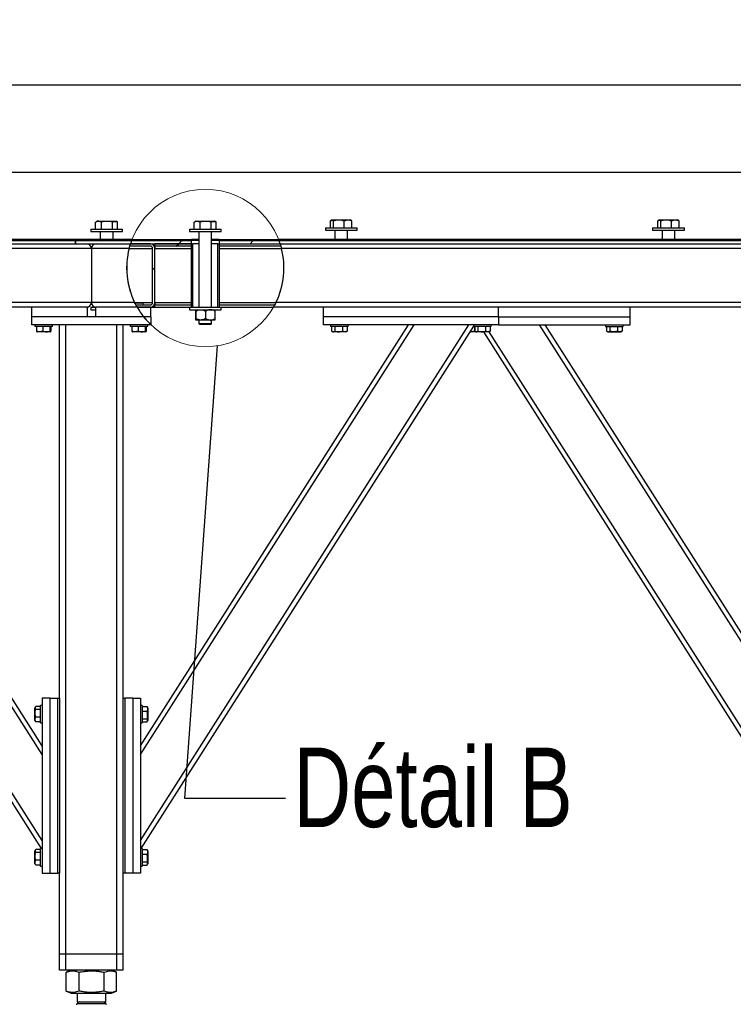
# Model space of a CAD drawing. Header units: millimetres. Extents: x 5 to 589, y 5 to 415.
# Tile 12 of 115: x 250 to 295, y 172 to 234. Entities that reach past the tile are written whole.
import ezdxf

# ---------------------------------------------------------------- set-up
doc = ezdxf.new("R2010")
doc.units = ezdxf.units.MM
doc.layers.add('COTES', color=1, linetype='Continuous')
doc.layers.add('TRAIT-FINS', color=9, linetype='Continuous')
doc.layers.add('TRAIT-FORT', color=4, linetype='Continuous', lineweight=25)
doc.styles.add('SLDTEXTSTYLE0', font='TXT', dxfattribs={"width": 0.75})
doc.dimstyles.new('SLDDIMSTYLE0', dxfattribs={"dimtxt": 3, "dimasz": 2, "dimexe": 0, "dimexo": 0.0625, "dimgap": 0.75, "dimtad": 1, "dimlfac": 20, "dimrnd": 1e-09, "dimzin": 12, "dimdsep": 46, "dimtxsty": 'SLDTEXTSTYLE0', "dimsah": 1, "dimcen": 0.09, "dimadec": 0, "dimazin": 3, "dimtfac": 1, "dimtofl": 0, "dimtmove": 0, "dimatfit": 3, "dimfxl": 1, "dimfrac": 2, "dimtolj": 1, "dimtzin": 12, "dimarcsym": 0})
doc.dimstyles.new('SLDDIMSTYLE2', dxfattribs={"dimtxt": 0.18, "dimasz": 2, "dimexe": 0, "dimexo": 0.0625, "dimgap": 0, "dimtad": 0, "dimtih": 1, "dimtoh": 1, "dimdec": 0, "dimrnd": 1e-09, "dimzin": 0, "dimdsep": 46, "dimtxsty": 'Standard', "dimblk1": 'NONE', "dimblk2": 'NONE', "dimsah": 1, "dimcen": 0.09, "dimadec": 0, "dimazin": 0, "dimtfac": 2, "dimtdec": 0, "dimtofl": 0, "dimtmove": 0, "dimatfit": 3, "dimldrblk": 'NONE', "dimfxl": 1, "dimfrac": 2, "dimtolj": 1, "dimtzin": 0, "dimarcsym": 0})
pattern_1 = [(45, (0, 0), (-13.4704, 13.4704), []), (45, (4.49, 2e-323), (-13.4704, 13.4704), []), (45, (8.98, 4e-323), (-13.4704, 13.4704), []), (45, (13.47, 6e-323), (-13.4704, 13.4704), [])]

# ---------------------------------------------------------------- blocks, each defined once
blk = doc.blocks.new('_D_3')
at = {"layer": 'COTES', "color": 1, "transparency": 16777216}
for p, q in [((32.77, 220.302), (32.77, 225.109)), ((367.02, 220.302), (367.02, 225.109)), ((32.77, 224.109), (367.02, 224.109))]:
    blk.add_line(p, q, dxfattribs=at)
for points in [[(32.77, 224.109), (34.77, 223.609), (34.77, 224.609)], [(367.02, 224.109), (365.02, 224.609), (365.02, 223.609)]]:
    blk.add_solid(points, dxfattribs=at)
at = {"layer": 'COTES', "color": 1, "transparency": 16777216, "char_height": 3, "attachment_point": 1, "style": 'SLDTEXTSTYLE0'}
for s, insert in [('6685', (188.643, 227.976)), ('Cadre', (198.635, 227.976))]:
    blk.add_mtext(s, dxfattribs=dict(at, insert=insert))
blk = doc.blocks.new('_D_5')
at = {"layer": 'COTES', "color": 1, "transparency": 16777216}
for p, q in [((31.77, 220.802), (31.77, 230.57)), ((368.52, 220.602), (368.52, 230.57)), ((368.52, 229.57), (31.77, 229.57))]:
    blk.add_line(p, q, dxfattribs=at)
for points in [[(31.77, 229.57), (33.77, 229.07), (33.77, 230.07)], [(368.52, 229.57), (366.52, 230.07), (366.52, 229.07)]]:
    blk.add_solid(points, dxfattribs=at)
at = {"layer": 'COTES', "color": 1, "transparency": 16777216, "char_height": 3, "attachment_point": 1, "style": 'SLDTEXTSTYLE0'}
for s, insert in [('Toles', (200.51, 233.437)), ('6735', (190.518, 233.437))]:
    blk.add_mtext(s, dxfattribs=dict(at, insert=insert))
blk = doc.blocks.new('_NONE')

msp = doc.modelspace()

# ---------------------------------------------------------------- hatches: boundary and pattern name
at = {"layer": 'TRAIT-FINS'}
h = msp.add_hatch(dxfattribs=at)
h.set_pattern_fill('DIN 201 ACIER ET FONTE', color=9, style=0, pattern_type=2)
h.set_pattern_definition(pattern_1)
edge = h.paths.add_edge_path(flags=0)
edge.add_line((257.40242, 215.60158), (258.22027, 215.60158))
edge.add_arc((258.22027, 215.90158), 0.3, 270, 360)
edge.add_line((258.52027, 215.90158), (258.52027, 219.30158))
edge.add_arc((258.22027, 219.30158), 0.3, 0, 90)
edge.add_line((258.22027, 219.60158), (256.98185, 219.60158))
edge.add_arc((261.68641, 218.07412), 4.94631, 162.0125836, 163.8303434)
edge.add_line((256.93576, 219.45158), (258.22027, 219.45158))
edge.add_arc((258.22027, 219.30158), 0.15, 0, 90, ccw=False)
edge.add_line((258.37027, 219.30158), (258.37027, 215.90158))
edge.add_arc((258.22027, 215.90158), 0.15, 270, 360, ccw=False)
edge.add_line((258.22027, 215.75158), (257.31927, 215.75158))
edge.add_arc((261.68641, 218.07412), 4.94631, 208.0050379, 209.9917176)
h = msp.add_hatch(dxfattribs=at)
h.set_pattern_fill('ANSI32', color=9, angle=3e-322, style=0)
edge = h.paths.add_edge_path(flags=0)
edge.add_line((256.98185, 219.60158), (260.81141, 219.60158))
edge.add_line((260.81141, 219.60158), (260.81141, 219.80158))
edge.add_line((260.81141, 219.80158), (257.05155, 219.80158))
edge.add_arc((261.68641, 218.07412), 4.94631, 159.5590248, 162.0125836)
h = msp.add_hatch(dxfattribs=at)
h.set_pattern_fill('ANSI32', color=9, angle=3e-322, style=0)
edge = h.paths.add_edge_path(flags=0)
edge.add_arc((261.68641, 218.07412), 4.94631, 158.6290262, 159.5590248)
edge.add_line((257.05155, 219.80158), (260.81141, 219.80158))
edge.add_line((260.81141, 219.80158), (260.81141, 219.87658))
edge.add_line((260.81141, 219.87658), (259.94448, 219.87658))
edge.add_line((259.94448, 219.87658), (257.0802, 219.87658))
h = msp.add_hatch(dxfattribs=at)
h.set_pattern_fill('DIN 201 ACIER ET FONTE', color=9, style=0, pattern_type=2)
h.set_pattern_definition(pattern_1)
h.paths.add_polyline_path([(260.81141, 219.45158), (260.81141, 219.60158), (258.52027, 219.60158), (258.52027, 219.45158)], flags=0)
h = msp.add_hatch(dxfattribs=at)
h.set_pattern_fill('DIN 201 ACIER ET FONTE', color=9, style=0, pattern_type=2)
h.set_pattern_definition(pattern_1)
h.paths.add_polyline_path([(260.81141, 215.60158), (260.91141, 215.60158), (260.91141, 219.60158), (260.81141, 219.60158)], flags=0)
h = msp.add_hatch(dxfattribs=at)
h.set_pattern_fill('DIN 201 ACIER ET FONTE', color=9, style=0, pattern_type=2)
h.set_pattern_definition(pattern_1)
h.paths.add_polyline_path([(262.56141, 219.60158), (262.46141, 219.60158), (262.46141, 215.60158), (262.56141, 215.60158)], flags=0)
h = msp.add_hatch(dxfattribs=at)
h.set_pattern_fill('ANSI32', color=9, angle=3e-322, style=0)
edge = h.paths.add_edge_path(flags=0)
edge.add_line((262.56141, 219.80158), (266.32126, 219.80158))
edge.add_arc((261.68641, 218.07412), 4.94631, 20.4409752, 21.3709738)
edge.add_line((266.29262, 219.87658), (262.56141, 219.87658))
edge.add_line((262.56141, 219.87658), (262.56141, 219.80158))
h = msp.add_hatch(dxfattribs=at)
h.set_pattern_fill('ANSI32', color=9, angle=3e-322, style=0)
edge = h.paths.add_edge_path(flags=0)
edge.add_line((262.56141, 219.60158), (266.39097, 219.60158))
edge.add_arc((261.68641, 218.07412), 4.94631, 17.9874164, 20.4409752)
edge.add_line((266.32126, 219.80158), (262.56141, 219.80158))
edge.add_line((262.56141, 219.80158), (262.56141, 219.60158))
h = msp.add_hatch(dxfattribs=at)
h.set_pattern_fill('DIN 201 ACIER ET FONTE', color=9, style=0, pattern_type=2)
h.set_pattern_definition(pattern_1)
edge = h.paths.add_edge_path(flags=0)
edge.add_arc((261.68641, 218.07412), 4.94631, 16.1696566, 17.9874164)
edge.add_line((266.39097, 219.60158), (262.56141, 219.60158))
edge.add_line((262.56141, 219.60158), (262.56141, 219.45158))
edge.add_line((262.56141, 219.45158), (266.43705, 219.45158))
h = msp.add_hatch(dxfattribs=at)
h.set_pattern_fill('DIN 201 ACIER ET FONTE', color=9, style=0, pattern_type=2)
h.set_pattern_definition(pattern_1)
edge = h.paths.add_edge_path(flags=0)
edge.add_line((258.27027, 215.60158), (257.40242, 215.60158))
edge.add_arc((261.68641, 218.07412), 4.94631, 209.9917176, 218.4021542)
edge.add_line((257.81013, 215.00158), (258.27027, 215.00158))
edge.add_line((258.27027, 215.00158), (258.27027, 215.60158))
h = msp.add_hatch(dxfattribs=at)
h.set_pattern_fill('DIN 201 ACIER ET FONTE', color=9, style=0, pattern_type=2)
h.set_pattern_definition(pattern_1)
h.paths.add_polyline_path([(258.52027, 215.75158), (258.52027, 215.60158), (260.81141, 215.60158), (260.81141, 215.75158)], flags=0)
h = msp.add_hatch(dxfattribs=at)
h.set_pattern_fill('DIN 201 ACIER ET FONTE', color=9, style=0, pattern_type=2)
h.set_pattern_definition(pattern_1)
edge = h.paths.add_edge_path(flags=0)
edge.add_line((262.56141, 215.75158), (262.56141, 215.60158))
edge.add_line((262.56141, 215.60158), (265.9704, 215.60158))
edge.add_arc((261.68641, 218.07412), 4.94631, 330.0082824, 331.9949621)
edge.add_line((266.05354, 215.75158), (262.56141, 215.75158))
h = msp.add_hatch(dxfattribs=at)
h.set_pattern_fill('ANSI31', color=9, angle=3e-322, style=0)
edge = h.paths.add_edge_path(flags=0)
edge.add_line((258.26544, 214.50158), (258.27027, 214.50158))
edge.add_line((258.27027, 214.50158), (258.27027, 215.00158))
edge.add_line((258.27027, 215.00158), (257.81013, 215.00158))
edge.add_arc((261.68641, 218.07412), 4.94631, 218.4021542, 226.241603)

# ---------------------------------------------------------------- linework, layer by layer
at = {"color": 7, "linetype": 'Continuous', "lineweight": 18}
msp.add_circle((261.68641, 218.07412), 4.94631, dxfattribs=at)
at = {"layer": 'TRAIT-FORT', "color": 4, "linetype": 'Continuous', "lineweight": 25}
for p, q in [((254.48095, 220.52658), (254.48095, 220.37659)), ((254.48095, 220.52658), (254.68484, 220.52658)), ((254.68484, 220.52658), (256.4809, 220.52658)), ((254.79986, 220.96131), (254.78841, 220.95566)), ((254.78841, 220.52658), (254.78841, 220.95566)), ((254.91096, 221.02657), (254.79938, 220.96217)), ((254.99631, 221.02657), (254.91096, 221.02657)), ((254.99631, 221.02657), (256.05089, 221.02657)), ((255.15319, 220.52658), (255.15319, 220.95566)), ((255.84566, 220.52658), (255.84566, 220.95566)), ((256.16247, 220.96217), (256.05089, 221.02657)), ((256.17343, 220.52658), (256.17343, 220.95566)), ((256.4809, 220.37659), (256.4809, 220.52658)), ((260.68641, 220.52658), (260.68641, 220.37659)), ((260.68641, 220.52658), (260.89031, 220.52658)), ((260.89031, 220.52658), (262.68636, 220.52658)), ((261.00541, 220.96131), (260.99388, 220.95566)), ((260.99388, 220.52658), (260.99388, 220.95566)), ((261.11642, 221.02657), (261.00484, 220.96217)), ((261.11642, 221.02657), (261.20178, 221.02657)), ((261.20178, 221.02657), (262.25644, 221.02657)), ((261.35866, 220.52658), (261.35866, 220.95566)), ((262.05112, 220.52658), (262.05112, 220.95566)), ((262.36793, 220.96217), (262.25644, 221.02657)), ((262.3789, 220.52658), (262.3789, 220.95566)), ((262.68636, 220.37659), (262.68636, 220.52658)), ((269.23782, 220.60158), (269.23782, 220.45157)), ((269.23782, 220.60158), (270.08392, 220.60158)), ((269.56655, 220.60158), (269.56655, 221.03067)), ((269.66783, 221.10157), (269.61452, 221.07082)), ((269.66783, 221.10157), (270.0967, 221.10157)), ((269.75366, 220.60158), (269.75366, 221.03067)), ((270.08392, 220.60158), (271.23777, 220.60158)), ((270.0967, 221.10157), (270.80785, 221.10157)), ((270.42495, 220.60158), (270.42495, 221.03067)), ((270.86107, 221.07082), (270.80785, 221.10157)), ((270.90904, 221.03067), (270.86097, 221.07065)), ((270.90904, 220.60158), (270.90904, 221.03067)), ((271.23777, 220.45157), (271.23777, 220.60158)), ((289.82755, 220.60158), (289.82755, 220.45157)), ((289.82755, 220.60158), (290.67365, 220.60158)), ((290.15628, 220.60158), (290.15628, 221.03067)), ((290.25756, 221.10157), (290.20435, 221.07082)), ((290.25756, 221.10157), (290.68653, 221.10157)), ((290.34349, 220.60158), (290.34349, 221.03067)), ((290.67365, 220.60158), (291.8276, 220.60158)), ((290.68653, 221.10157), (291.39758, 221.10157)), ((291.01468, 220.60158), (291.01468, 221.03067)), ((291.4508, 221.07082), (291.39758, 221.10157)), ((291.49887, 221.03067), (291.4507, 221.07065)), ((291.49887, 220.60158), (291.49887, 221.03067)), ((291.8276, 220.45157), (291.8276, 220.60158)), ((254.48095, 220.37659), (254.68484, 220.37659)), ((254.68484, 220.37659), (256.4809, 220.37659)), ((255.0809, 220.37659), (255.0809, 219.87658)), ((255.88094, 219.87658), (255.88094, 220.37659)), ((260.68641, 220.37659), (260.89031, 220.37659)), ((260.89031, 220.37659), (262.68636, 220.37659)), ((261.28637, 220.37659), (261.28637, 215.60159)), ((262.0864, 215.60159), (262.0864, 220.37659)), ((269.23782, 220.45157), (270.08392, 220.45157)), ((269.83777, 220.45157), (269.83777, 219.87658)), ((270.08392, 220.45157), (271.23777, 220.45157)), ((270.63781, 219.87658), (270.63781, 220.45157)), ((289.82755, 220.45157), (290.67365, 220.45157)), ((290.4276, 220.45157), (290.4276, 219.87658)), ((290.67365, 220.45157), (291.8276, 220.45157)), ((291.22754, 219.87658), (291.22754, 220.45157)), ((254.52024, 219.30158), (193.02026, 219.30158)), ((253.52031, 219.80157), (193.02131, 219.80157)), ((193.02131, 219.60159), (253.52031, 219.60159)), ((257.08019, 219.87658), (219.02076, 219.87658)), ((219.02076, 219.80157), (257.05158, 219.80157)), ((253.52031, 219.60159), (253.52031, 219.80157)), ((253.52126, 219.60159), (253.52031, 219.60159)), ((253.52126, 219.80157), (253.52126, 219.60159)), ((257.05158, 219.80157), (253.52126, 219.80157)), ((253.52126, 219.60159), (256.98186, 219.60159)), ((254.52024, 219.30158), (254.52024, 215.90157)), ((256.89479, 219.30158), (254.52024, 219.30158)), ((254.60588, 219.60159), (254.60588, 219.51149)), ((256.89479, 219.30158), (258.37022, 219.30158)), ((258.2203, 219.45157), (256.9358, 219.45157)), ((256.98186, 219.60159), (260.81144, 219.60159)), ((258.2203, 219.60159), (256.98186, 219.60159)), ((257.05158, 219.80157), (260.81144, 219.80157)), ((257.08019, 219.87658), (259.94445, 219.87658)), ((258.37022, 215.90157), (258.37022, 219.30158)), ((258.52023, 219.45157), (258.52023, 219.60159)), ((260.81144, 219.60159), (258.52023, 219.60159)), ((260.81144, 219.45157), (258.52023, 219.45157)), ((258.52023, 219.45157), (258.52023, 219.30158)), ((258.52023, 215.90157), (258.52023, 219.30158)), ((258.52023, 219.30158), (260.81144, 219.30158)), ((259.94445, 219.87658), (260.81144, 219.87658)), ((260.81144, 219.80157), (260.81144, 219.87658)), ((261.28637, 219.87658), (260.81144, 219.87658)), ((261.28637, 219.80157), (260.81144, 219.80157)), ((260.81144, 219.60159), (260.81144, 219.80157)), ((260.81144, 219.45157), (260.81144, 219.60159)), ((260.81144, 215.60159), (260.81144, 219.60159)), ((260.81144, 219.60159), (260.91138, 219.60159)), ((260.91138, 215.60159), (260.91138, 219.60159)), ((261.28637, 219.60159), (260.91138, 219.60159)), ((262.56143, 219.87658), (262.0864, 219.87658)), ((262.56143, 219.80157), (262.0864, 219.80157)), ((262.46139, 219.60159), (262.0864, 219.60159)), ((262.46139, 219.60159), (262.46139, 215.60159)), ((262.46139, 219.60159), (262.56143, 219.60159)), ((262.56143, 219.87658), (262.56143, 219.80157)), ((262.56143, 219.87658), (266.29259, 219.87658)), ((262.56143, 219.80157), (266.32129, 219.80157)), ((262.56143, 219.80157), (262.56143, 219.60159)), ((262.56143, 219.60159), (266.391, 219.60159)), ((262.56143, 219.60159), (262.56143, 219.45157)), ((262.56143, 219.60159), (262.56143, 215.60159)), ((266.43707, 219.45157), (262.56143, 219.45157)), ((262.56143, 219.30158), (266.47798, 219.30158)), ((287.76981, 219.87658), (266.29259, 219.87658)), ((266.32129, 219.80157), (287.76981, 219.80157)), ((298.14464, 219.80157), (266.32129, 219.80157)), ((266.391, 219.60159), (298.07865, 219.60159)), ((297.99644, 219.30158), (266.47798, 219.30158)), ((287.76981, 219.80157), (287.76981, 219.87658)), ((298.17182, 219.87658), (287.77028, 219.87658)), ((287.77028, 219.87658), (287.77028, 219.80157)), ((287.77028, 219.80157), (298.14464, 219.80157)), ((254.52024, 215.90157), (193.02026, 215.90157)), ((250.7703, 215.60159), (239.92025, 215.60159)), ((250.7703, 215.00158), (250.7703, 215.60159)), ((254.27028, 215.60159), (250.7703, 215.60159)), ((254.27028, 215.00158), (254.27028, 215.60159)), ((254.48095, 215.60159), (254.48095, 215.45158)), ((254.48095, 215.60159), (254.68484, 215.60159)), ((257.24279, 215.90157), (254.52024, 215.90157)), ((254.60588, 215.69169), (254.60588, 215.60159)), ((254.68484, 215.60159), (254.77029, 215.60159)), ((254.77029, 215.60159), (254.77029, 215.00158)), ((257.40243, 215.60159), (254.77029, 215.60159)), ((257.24279, 215.90157), (257.30525, 215.90157)), ((257.30525, 215.90157), (257.27025, 215.86657)), ((257.77027, 215.86657), (257.27025, 215.86657)), ((257.30525, 215.90157), (257.73527, 215.90157)), ((257.31927, 215.75158), (258.2203, 215.75158)), ((258.27028, 215.60159), (257.40243, 215.60159)), ((257.40243, 215.60159), (258.2203, 215.60159)), ((257.77027, 215.86657), (257.73527, 215.90157)), ((257.73527, 215.90157), (258.37022, 215.90157)), ((257.77027, 215.75158), (257.77027, 215.86657)), ((258.27028, 215.00158), (258.27028, 215.60159)), ((258.27028, 215.60159), (258.52023, 215.60159)), ((258.52023, 215.90157), (258.52023, 215.75158)), ((258.52023, 215.90157), (260.81144, 215.90157)), ((258.52023, 215.60159), (258.52023, 215.75158)), ((258.52023, 215.75158), (260.81144, 215.75158)), ((258.52023, 215.60159), (260.68641, 215.60159)), ((260.68641, 215.60159), (260.68641, 215.45158)), ((260.68641, 215.60159), (260.89031, 215.60159)), ((260.81144, 215.60159), (260.81144, 215.75158)), ((260.89031, 215.60159), (262.68636, 215.60159)), ((262.56143, 215.90157), (266.13008, 215.90157)), ((262.56143, 215.75158), (262.56143, 215.60159)), ((262.56143, 215.75158), (266.0535, 215.75158)), ((262.68636, 215.45158), (262.68636, 215.60159)), ((262.68636, 215.60159), (265.97043, 215.60159)), ((269.12023, 215.60159), (265.97043, 215.60159)), ((298.35149, 215.90157), (266.13008, 215.90157)), ((269.12023, 215.00158), (269.12023, 215.60159)), ((280.12029, 215.60159), (269.12023, 215.60159)), ((298.50694, 215.60159), (280.12029, 215.60159)), ((280.12029, 215.00158), (280.12029, 215.60159)), ((288.42031, 215.00158), (288.42031, 215.60159)), ((250.7703, 214.50157), (250.7703, 215.00158)), ((257.81013, 215.00158), (250.7703, 215.00158)), ((254.27028, 215.00158), (250.7703, 215.00158)), ((254.48095, 215.45158), (254.68484, 215.45158)), ((254.68484, 215.45158), (254.77029, 215.45158)), ((257.81013, 215.00158), (254.77029, 215.00158)), ((257.77027, 215.05256), (257.77027, 215.05459)), ((258.27028, 215.00158), (257.81013, 215.00158)), ((258.27028, 215.00158), (258.27028, 214.50157)), ((260.68641, 215.45158), (260.89031, 215.45158)), ((260.89031, 215.45158), (262.68636, 215.45158)), ((261.07599, 215.35876), (261.07599, 214.89439)), ((261.09735, 215.35876), (261.09735, 214.89439)), ((261.7078, 215.35876), (261.7078, 214.89439)), ((262.29679, 215.35876), (262.29679, 214.89439)), ((269.12023, 214.50157), (269.12023, 215.00158)), ((280.12029, 215.00158), (269.12023, 215.00158)), ((280.12029, 215.00158), (280.12029, 214.50157)), ((280.12029, 215.00158), (288.42031, 215.00158)), ((288.42031, 214.50157), (288.42031, 215.00158)), ((251.38847, 181.55158), (230.47029, 214.42301)), ((251.42023, 182.06036), (230.77585, 214.50157)), ((251.42023, 187.462), (234.21327, 214.50157)), ((251.42023, 188.02078), (234.5689, 214.50157)), ((258.26541, 214.50157), (250.7703, 214.50157)), ((250.97028, 214.50157), (250.97028, 214.40158)), ((252.07025, 214.40158), (250.97028, 214.40158)), ((251.06822, 214.40158), (251.06822, 214.10182)), ((251.45971, 214.40158), (251.45971, 214.10182)), ((251.91175, 214.40158), (251.91175, 214.10182)), ((251.97231, 214.40158), (251.97231, 214.10182)), ((252.07025, 214.40158), (252.07025, 214.50157)), ((252.52029, 191.00158), (252.52029, 214.50157)), ((252.92026, 174.90158), (252.92026, 214.50157)), ((256.12022, 174.90158), (256.12022, 214.50157)), ((256.52028, 191.00158), (256.52028, 214.50157)), ((256.97023, 214.50157), (256.97023, 214.40158)), ((258.07029, 214.40158), (256.97023, 214.40158)), ((257.06817, 214.40158), (257.06817, 214.10182)), ((257.45965, 214.40158), (257.45965, 214.10182)), ((257.62025, 187.462), (274.8273, 214.50157)), ((257.62025, 182.06036), (278.26463, 214.50157)), ((257.62025, 188.02078), (274.47168, 214.50157)), ((257.65211, 181.55158), (278.57028, 214.42301)), ((257.9117, 214.40158), (257.9117, 214.10182)), ((257.97235, 214.40158), (257.97235, 214.10182)), ((258.07029, 214.40158), (258.07029, 214.50157)), ((258.26541, 214.50157), (258.27028, 214.50157)), ((261.40262, 214.80158), (261.08667, 214.80158)), ((261.28637, 214.80158), (261.28637, 214.58159)), ((261.28637, 214.58159), (261.34139, 214.52658)), ((261.28637, 214.58159), (261.34635, 214.58159)), ((261.39308, 214.52658), (261.34139, 214.52658)), ((261.34635, 214.58159), (262.0864, 214.58159)), ((262.03138, 214.52658), (261.39308, 214.52658)), ((262.00229, 214.80158), (261.40262, 214.80158)), ((262.2861, 214.80158), (262.00229, 214.80158)), ((262.03138, 214.52658), (262.0864, 214.58159)), ((262.0864, 214.58159), (262.0864, 214.80158)), ((280.12029, 214.50157), (269.12023, 214.50157)), ((269.57027, 214.50157), (269.57027, 214.40158)), ((270.33092, 214.40158), (269.57027, 214.40158)), ((269.63331, 214.40158), (269.63331, 214.10182)), ((269.82433, 214.40158), (269.82433, 214.10182)), ((270.31127, 214.40158), (270.31127, 214.10182)), ((270.67024, 214.40158), (270.33092, 214.40158)), ((270.60729, 214.40158), (270.60729, 214.10182)), ((270.67024, 214.40158), (270.67024, 214.50157)), ((278.57028, 214.40158), (278.55665, 214.40158)), ((278.57028, 214.50157), (278.57028, 214.40158)), ((279.33093, 214.40158), (278.57028, 214.40158)), ((278.61129, 214.40158), (278.61129, 214.10182)), ((278.63332, 214.40158), (278.63332, 214.10182)), ((278.82425, 214.40158), (278.82425, 214.10182)), ((279.31129, 214.40158), (279.31129, 214.10182)), ((279.67025, 214.40158), (279.33093, 214.40158)), ((279.60721, 214.40158), (279.60721, 214.10182)), ((279.67025, 214.40158), (279.67025, 214.50157)), ((280.12029, 214.50157), (288.42031, 214.50157)), ((299.92029, 187.462), (282.71324, 214.50157)), ((299.92029, 188.02078), (283.06886, 214.50157)), ((286.8703, 214.50157), (286.8703, 214.40158)), ((286.8703, 214.40158), (287.97027, 214.40158)), ((286.93324, 214.40158), (286.93324, 214.10182)), ((287.12427, 214.40158), (287.12427, 214.10182)), ((287.61131, 214.40158), (287.61131, 214.10182)), ((287.90723, 214.40158), (287.90723, 214.10182)), ((287.97027, 214.40158), (287.97027, 214.50157)), ((251.09197, 214.06574), (251.11648, 214.05158)), ((251.92405, 214.05158), (251.11648, 214.05158)), ((251.92405, 214.05158), (251.94856, 214.06574)), ((257.09201, 214.06574), (257.11652, 214.05158)), ((257.924, 214.05158), (257.11652, 214.05158)), ((257.924, 214.05158), (257.94851, 214.06574)), ((269.65791, 214.08539), (269.71656, 214.05158)), ((270.07038, 214.05158), (269.71656, 214.05158)), ((270.52404, 214.05158), (270.07038, 214.05158)), ((270.52404, 214.05158), (270.58259, 214.08539)), ((270.60729, 214.10182), (270.58164, 214.08703)), ((278.71648, 214.05158), (278.33387, 214.05158)), ((278.64362, 214.08932), (278.61129, 214.10182)), ((278.65793, 214.08539), (278.71648, 214.05158)), ((279.07039, 214.05158), (278.71648, 214.05158)), ((279.52405, 214.05158), (279.07039, 214.05158)), ((299.88843, 181.55158), (279.20667, 214.05158)), ((279.52405, 214.05158), (279.58261, 214.08539)), ((299.92029, 182.06036), (279.552, 214.0677)), ((279.60721, 214.10182), (279.58166, 214.08703)), ((286.95794, 214.08539), (287.0165, 214.05158)), ((287.0165, 214.05158), (287.82398, 214.05158)), ((287.82398, 214.05158), (287.88263, 214.08539)), ((287.90723, 214.10182), (287.88167, 214.08703)), ((251.42023, 191.00158), (251.42023, 180.00157)), ((251.92024, 191.00158), (251.42023, 191.00158)), ((251.92024, 191.00158), (252.42025, 191.00158)), ((251.92024, 180.00157), (251.92024, 191.00158)), ((252.42025, 180.00157), (252.42025, 191.00158)), ((252.42025, 191.00158), (252.52029, 191.00158)), ((252.52029, 191.00158), (252.52029, 180.00157)), ((256.52028, 180.00157), (256.52028, 191.00158)), ((256.52028, 191.00158), (256.62023, 191.00158)), ((256.62023, 191.00158), (256.62023, 180.00157)), ((257.12024, 191.00158), (256.62023, 191.00158)), ((257.12024, 191.00158), (257.12024, 180.00157)), ((257.12024, 191.00158), (257.62025, 191.00158)), ((257.62025, 191.00158), (257.62025, 180.00157)), ((251.00404, 190.4639), (250.97028, 190.40532)), ((250.97028, 189.59782), (250.97028, 190.40532)), ((251.32028, 190.48858), (251.02054, 190.48858)), ((251.32028, 190.29756), (251.02054, 190.29756)), ((251.42023, 190.55157), (251.32028, 190.55157)), ((251.32028, 189.45158), (251.32028, 190.55157)), ((257.72029, 190.55157), (257.62025, 190.55157)), ((257.72029, 190.55157), (257.72029, 190.21225)), ((257.72029, 190.48858), (258.02003, 190.48858)), ((257.72029, 190.21225), (257.72029, 189.45158)), ((257.72029, 190.19258), (258.02003, 190.19258)), ((258.02003, 190.48858), (258.03481, 190.46297)), ((258.07029, 190.40532), (258.03644, 190.4639)), ((258.07029, 190.40532), (258.07029, 189.95171)), ((250.97028, 189.59782), (251.00404, 189.53924)), ((251.32028, 189.81056), (251.02054, 189.81056)), ((257.72029, 189.70559), (258.02003, 189.70559)), ((258.03644, 189.53924), (258.07029, 189.59782)), ((258.07029, 189.95171), (258.07029, 189.59782)), ((251.02054, 189.51459), (251.00576, 189.5402)), ((251.32028, 189.51459), (251.02054, 189.51459)), ((251.32028, 189.45158), (251.42023, 189.45158)), ((257.62025, 189.45158), (257.72029, 189.45158)), ((257.72029, 189.51459), (258.02003, 189.51459)), ((251.42023, 181.55158), (251.32028, 181.55158)), ((251.32028, 180.45159), (251.32028, 181.55158)), ((257.72029, 181.55158), (257.62025, 181.55158)), ((257.72029, 181.55158), (257.72029, 181.21226)), ((251.00404, 181.46391), (250.97028, 181.40533)), ((250.97028, 180.59783), (250.97028, 181.40533)), ((251.32028, 181.48856), (251.02054, 181.48856)), ((251.32028, 181.29757), (251.02054, 181.29757)), ((257.72029, 181.48856), (258.02003, 181.48856)), ((257.72029, 181.21226), (257.72029, 180.45159)), ((257.72029, 181.19259), (258.02003, 181.19259)), ((258.02003, 181.48856), (258.03481, 181.46296)), ((258.07029, 181.40533), (258.03644, 181.46391)), ((258.07029, 181.40533), (258.07029, 180.95172)), ((258.07029, 180.95172), (258.07029, 180.59783)), ((250.97028, 180.59783), (251.00404, 180.53925)), ((251.02054, 180.51458), (251.00576, 180.54018)), ((251.32028, 180.81057), (251.02054, 180.81057)), ((251.32028, 180.51458), (251.02054, 180.51458)), ((251.32028, 180.45159), (251.42023, 180.45159)), ((257.62025, 180.45159), (257.72029, 180.45159)), ((257.72029, 180.7056), (258.02003, 180.7056)), ((257.72029, 180.51458), (258.02003, 180.51458)), ((258.03644, 180.53925), (258.07029, 180.59783)), ((251.42023, 180.00157), (251.92024, 180.00157)), ((251.92024, 180.00157), (252.42025, 180.00157)), ((252.52029, 180.00157), (252.42025, 180.00157)), ((252.52029, 174.90158), (252.52029, 180.00157)), ((256.52028, 174.90158), (256.52028, 180.00157)), ((256.62023, 180.00157), (256.52028, 180.00157)), ((257.12024, 180.00157), (256.62023, 180.00157)), ((257.62025, 180.00157), (257.12024, 180.00157)), ((252.92026, 174.90158), (252.52029, 174.90158)), ((252.52029, 173.90158), (252.52029, 174.90158)), ((256.12022, 174.90158), (252.92026, 174.90158)), ((252.92026, 173.90158), (252.92026, 174.90158)), ((256.52028, 174.90158), (256.12022, 174.90158)), ((256.12022, 173.90158), (256.12022, 174.90158)), ((256.52028, 173.90158), (256.52028, 174.90158)), ((252.92026, 173.90158), (252.52029, 173.90158)), ((256.12022, 173.90158), (252.92026, 173.90158)), ((252.94477, 173.7741), (252.93266, 173.76976)), ((252.93266, 172.58339), (252.93266, 173.76976)), ((253.25881, 173.90158), (252.94343, 173.77417)), ((253.74309, 172.58339), (253.74309, 173.76976)), ((255.33067, 172.58339), (255.33067, 173.76976)), ((256.09704, 173.77417), (255.78176, 173.90158)), ((256.10782, 172.58339), (256.10782, 173.76976)), ((256.52028, 173.90158), (256.12022, 173.90158)), ((252.93266, 172.58339), (252.94477, 172.57924)), ((252.94343, 172.57898), (253.25881, 172.45157)), ((253.25881, 172.45157), (253.90283, 172.45157)), ((253.62026, 172.45157), (253.62026, 171.90983)), ((253.90283, 172.45157), (255.78176, 172.45157)), ((255.42022, 171.90983), (255.42022, 172.45157)), ((255.78176, 172.45157), (256.09704, 172.57898)), ((253.7285, 171.90983), (253.62026, 171.80157)), ((253.62026, 171.90983), (255.42022, 171.90983)), ((253.62026, 171.80157), (255.42022, 171.80157)), ((255.42022, 171.80157), (255.31198, 171.90983))]:
    msp.add_line(p, q, dxfattribs=at)
for centre, radius, start, end in [((254.22027, 219.30158), 0.3, 0, 90), ((254.82027, 219.30158), 0.3, 90, 180), ((261.68641, 218.07412), 4.94631, 165.6315266, 206.0543535), ((261.68641, 218.07412), 4.94631, 159.5590248, 162.0125836), ((261.68641, 218.07412), 4.94631, 158.6290262, 159.5590248), ((258.22027, 219.30158), 0.3, 0, 90), ((258.22027, 219.30158), 0.15, 0, 90), ((261.68641, 218.07412), 4.94631, 333.9456465, 14.3684734), ((261.68641, 218.07412), 4.94631, 20.4409752, 21.3709738), ((261.68641, 218.07412), 4.94631, 17.9874164, 20.4409752), ((254.22027, 215.90158), 0.3, 270, 0), ((254.82027, 215.90158), 0.3, 180, 270), ((261.68641, 218.07412), 4.94631, 209.9917176, 218.4021542), ((258.22027, 215.90158), 0.3, 270, 0), ((258.22027, 215.90158), 0.15, 270, 0), ((261.68641, 218.07412), 4.94631, 218.4021542, 226.241603), ((253.57027, 171.80158), 0.05, 270, 360), ((255.47027, 171.80158), 0.05, 180, 270)]:
    msp.add_arc(centre, radius, start, end, dxfattribs=at)
for points, knots in [([(255.15319, 220.95566), (255.13024, 220.96722), (255.08409, 220.99047), (255.006, 221.0109), (254.91846, 221.00954), (254.84375, 220.98463), (254.80066, 220.96207), (254.78841, 220.95566)], [0, 0, 0, 0, 0.19221051, 0.38640272, 0.63828743, 0.89721867, 1, 1, 1, 1]), ([(255.84566, 220.95566), (255.78555, 220.97114), (255.66403, 221.00244), (255.48402, 221.0139), (255.31194, 220.99705), (255.20644, 220.96954), (255.15319, 220.95566)], [0, 0, 0, 0, 0.26464295, 0.53499451, 0.76527959, 1, 1, 1, 1]), ([(255.84566, 220.95566), (255.8741, 220.97115), (255.93162, 221.00248), (256.01683, 221.01379), (256.09444, 220.99819), (256.14058, 220.973), (256.16199, 220.96131)], [0, 0, 0, 0, 0.274216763, 0.554526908, 0.793225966, 1, 1, 1, 1]), ([(261.35866, 220.95566), (261.33575, 220.96722), (261.28973, 220.99045), (261.21142, 221.01091), (261.1242, 221.00956), (261.04909, 220.98458), (261.00611, 220.96207), (260.99388, 220.95566)], [0, 0, 0, 0, 0.192141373, 0.386105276, 0.638221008, 0.896995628, 1, 1, 1, 1]), ([(262.05112, 220.95566), (261.99104, 220.97114), (261.86956, 221.00244), (261.68954, 221.0139), (261.51743, 220.99706), (261.41191, 220.96954), (261.35866, 220.95566)], [0, 0, 0, 0, 0.26451816, 0.53486072, 0.76528019, 1, 1, 1, 1]), ([(262.05112, 220.95566), (262.07961, 220.97115), (262.1372, 221.00247), (262.22228, 221.01379), (262.29986, 220.99821), (262.34603, 220.973), (262.36745, 220.96131)], [0, 0, 0, 0, 0.27434833, 0.55466017, 0.7934172, 1, 1, 1, 1]), ([(269.56655, 221.03067), (269.58279, 221.04615), (269.61563, 221.07744), (269.66429, 221.08891), (269.71076, 221.07206), (269.73927, 221.04455), (269.75366, 221.03067)], [0, 0, 0, 0, 0.26464042, 0.53500042, 0.76529046, 1, 1, 1, 1]), ([(270.42495, 221.03067), (270.38274, 221.04223), (270.29794, 221.06545), (270.15398, 221.08592), (269.99325, 221.08458), (269.8554, 221.05954), (269.77621, 221.03707), (269.75366, 221.03067)], [0, 0, 0, 0, 0.19223022, 0.38612405, 0.6381788, 0.89698571, 1, 1, 1, 1]), ([(270.90904, 221.03067), (270.86704, 221.04615), (270.7821, 221.07746), (270.65622, 221.0889), (270.536, 221.07209), (270.46218, 221.04455), (270.42495, 221.03067)], [0, 0, 0, 0, 0.26448271, 0.53483214, 0.7654053, 1, 1, 1, 1]), ([(290.15628, 221.03067), (290.17253, 221.04615), (290.20537, 221.07745), (290.25402, 221.0889), (290.30059, 221.07208), (290.3291, 221.04455), (290.34349, 221.03067)], [0, 0, 0, 0, 0.26456197, 0.53484183, 0.76536004, 1, 1, 1, 1]), ([(291.01468, 221.03067), (290.97251, 221.04223), (290.88774, 221.06546), (290.74373, 221.08591), (290.58298, 221.08457), (290.4452, 221.05958), (290.366, 221.03707), (290.34349, 221.03067)], [0, 0, 0, 0, 0.19219166, 0.38623978, 0.63832577, 0.89716476, 1, 1, 1, 1]), ([(291.49887, 221.03067), (291.45683, 221.04615), (291.37188, 221.07743), (291.24603, 221.08891), (291.12561, 221.07206), (291.05189, 221.04455), (291.01468, 221.03067)], [0, 0, 0, 0, 0.26469112, 0.53496545, 0.76528141, 1, 1, 1, 1]), ([(256.89479, 219.30158), (256.90398, 219.33639), (256.92235, 219.40599), (256.94929, 219.49799), (256.97015, 219.56564), (256.98057, 219.59777), (256.98153, 219.6006), (256.98186, 219.60159)], [0, 0, 0, 0, 0.22462974, 0.44924041, 0.67226944, 0.88669968, 1, 1, 1, 1]), ([(266.391, 219.60159), (266.39201, 219.59848), (266.39401, 219.59226), (266.40942, 219.54417), (266.43122, 219.47237), (266.45556, 219.38737), (266.47116, 219.32768), (266.47798, 219.30158)], [0, 0, 0, 0, 0.20335315, 0.40649852, 0.61424146, 0.83134354, 1, 1, 1, 1]), ([(257.40243, 215.60159), (257.40085, 215.60434), (257.39768, 215.60983), (257.37358, 215.65184), (257.33838, 215.71565), (257.29263, 215.80118), (257.25964, 215.86764), (257.24279, 215.90157)], [0, 0, 0, 0, 0.18234538, 0.36441331, 0.55666461, 0.77365019, 1, 1, 1, 1]), ([(266.13008, 215.90157), (266.11148, 215.86424), (266.07426, 215.78954), (266.02214, 215.69287), (265.98461, 215.62623), (265.97118, 215.60306), (265.97056, 215.60184), (265.97043, 215.60159)], [0, 0, 0, 0, 0.24927717, 0.49885458, 0.73672136, 0.94496975, 1, 1, 1, 1]), ([(261.08667, 215.45158), (261.0848, 215.44622), (261.08109, 215.43559), (261.07768, 215.38422), (261.07599, 215.35876)], [0, 0, 0, 0, 0.50428681, 1, 1, 1, 1]), ([(261.09735, 215.35876), (261.09592, 215.38044), (261.09302, 215.42458), (261.0892, 215.44966), (261.08711, 215.45124), (261.08667, 215.45158)], [0, 0, 0, 0, 0.43208798, 0.87951813, 1, 1, 1, 1]), ([(261.09735, 215.35876), (261.13913, 215.38044), (261.2241, 215.42454), (261.32959, 215.44967), (261.38984, 215.45124), (261.40262, 215.45158)], [0, 0, 0, 0, 0.43241498, 0.87954308, 1, 1, 1, 1]), ([(261.40262, 215.45158), (261.45631, 215.4462), (261.56287, 215.43553), (261.65973, 215.38422), (261.7078, 215.35876)], [0, 0, 0, 0, 0.50380366, 1, 1, 1, 1]), ([(262.00229, 215.45158), (261.97049, 215.44947), (261.90589, 215.4452), (261.80656, 215.4124), (261.74229, 215.37749), (261.7078, 215.35876)], [0, 0, 0, 0, 0.309891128, 0.629609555, 1, 1, 1, 1]), ([(262.29679, 215.35876), (262.27507, 215.37092), (262.22071, 215.40136), (262.12795, 215.43755), (262.04968, 215.45106), (262.00735, 215.45152), (262.00229, 215.45158)], [0, 0, 0, 0, 0.23459797, 0.58732843, 0.95072715, 1, 1, 1, 1]), ([(262.2861, 215.45158), (262.28797, 215.44622), (262.29168, 215.43559), (262.29509, 215.38422), (262.29679, 215.35876)], [0, 0, 0, 0, 0.50428681, 1, 1, 1, 1]), ([(261.07599, 214.89439), (261.07746, 214.87271), (261.08047, 214.82857), (261.08412, 214.80349), (261.08622, 214.80191), (261.08667, 214.80158)], [0, 0, 0, 0, 0.4320957, 0.87951807, 1, 1, 1, 1]), ([(261.08667, 214.80158), (261.08858, 214.80694), (261.09238, 214.81757), (261.0957, 214.86893), (261.09735, 214.89439)], [0, 0, 0, 0, 0.50429462, 1, 1, 1, 1]), ([(261.40262, 214.80158), (261.34891, 214.80694), (261.24234, 214.81759), (261.14542, 214.86893), (261.09735, 214.89439)], [0, 0, 0, 0, 0.504040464, 1, 1, 1, 1]), ([(261.7078, 214.89439), (261.66599, 214.87271), (261.58092, 214.82858), (261.4757, 214.8035), (261.41538, 214.80191), (261.40262, 214.80158)], [0, 0, 0, 0, 0.43238618, 0.87996827, 1, 1, 1, 1]), ([(261.7078, 214.89439), (261.74229, 214.87567), (261.80572, 214.84123), (261.90502, 214.80822), (261.9696, 214.80381), (262.00229, 214.80158)], [0, 0, 0, 0, 0.37037627, 0.6812011, 1, 1, 1, 1]), ([(262.00229, 214.80158), (262.00735, 214.80163), (262.0485, 214.80208), (262.12668, 214.81526), (262.21965, 214.85118), (262.27507, 214.88223), (262.29679, 214.89439)], [0, 0, 0, 0, 0.04927243, 0.40106487, 0.765404, 1, 1, 1, 1]), ([(262.29679, 214.89439), (262.29536, 214.87271), (262.29246, 214.82857), (262.28864, 214.80349), (262.28655, 214.80191), (262.2861, 214.80158)], [0, 0, 0, 0, 0.43208798, 0.87951813, 1, 1, 1, 1]), ([(251.06822, 214.10182), (251.07573, 214.08372), (251.0834, 214.06521), (251.09187, 214.06606), (251.09207, 214.06608)], [0, 0, 0, 0, 0.97746634, 1, 1, 1, 1]), ([(251.45971, 214.10182), (251.42569, 214.09084), (251.35693, 214.06866), (251.25522, 214.06057), (251.15802, 214.07245), (251.09834, 214.09197), (251.06822, 214.10182)], [0, 0, 0, 0, 0.26468929, 0.53510926, 0.7654391, 1, 1, 1, 1]), ([(251.45971, 214.10182), (251.49893, 214.09084), (251.57823, 214.06866), (251.69575, 214.06058), (251.80811, 214.07244), (251.877, 214.09197), (251.91175, 214.10182)], [0, 0, 0, 0, 0.26450761, 0.53484073, 0.76534946, 1, 1, 1, 1]), ([(251.91175, 214.10182), (251.91947, 214.08662), (251.93224, 214.06149), (251.95059, 214.06384), (251.9632, 214.08128), (251.97028, 214.09725), (251.97231, 214.10182)], [0, 0, 0, 0, 0.38567717, 0.6378976, 0.89649661, 1, 1, 1, 1]), ([(257.06817, 214.10182), (257.07639, 214.08372), (257.08479, 214.06521), (257.09185, 214.06606), (257.09201, 214.06608)], [0, 0, 0, 0, 0.97752403, 1, 1, 1, 1]), ([(257.45965, 214.10182), (257.42567, 214.09084), (257.35696, 214.06865), (257.25526, 214.06058), (257.15797, 214.07244), (257.09828, 214.09197), (257.06817, 214.10182)], [0, 0, 0, 0, 0.26453935, 0.53495854, 0.76543977, 1, 1, 1, 1]), ([(257.45965, 214.10182), (257.49891, 214.09084), (257.57825, 214.06867), (257.69577, 214.06057), (257.80807, 214.07245), (257.87694, 214.09197), (257.9117, 214.10182)], [0, 0, 0, 0, 0.26468071, 0.53501476, 0.76534866, 1, 1, 1, 1]), ([(257.9117, 214.10182), (257.91939, 214.08662), (257.93211, 214.06149), (257.95073, 214.06384), (257.96306, 214.08128), (257.97028, 214.09725), (257.97235, 214.10182)], [0, 0, 0, 0, 0.38566823, 0.63790647, 0.89647612, 1, 1, 1, 1]), ([(269.63331, 214.10182), (269.64987, 214.09084), (269.68339, 214.06864), (269.73296, 214.06057), (269.78051, 214.07246), (269.80963, 214.09197), (269.82433, 214.10182)], [0, 0, 0, 0, 0.26431618, 0.53480571, 0.76512207, 1, 1, 1, 1]), ([(269.82433, 214.10182), (269.88627, 214.08662), (269.98871, 214.06148), (270.13732, 214.06386), (270.23732, 214.08126), (270.29485, 214.09725), (270.31127, 214.10182)], [0, 0, 0, 0, 0.385500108, 0.637536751, 0.89649398, 1, 1, 1, 1]), ([(270.60729, 214.10182), (270.58162, 214.09085), (270.52973, 214.06868), (270.45261, 214.06057), (270.37915, 214.07247), (270.33405, 214.09197), (270.31127, 214.10182)], [0, 0, 0, 0, 0.26478336, 0.53503197, 0.76523065, 1, 1, 1, 1]), ([(278.61129, 214.10182), (278.54931, 214.08552), (278.46107, 214.06232), (278.37046, 214.06568), (278.3435, 214.06667)], [0, 0, 0, 0, 0.7023992, 1, 1, 1, 1]), ([(278.63332, 214.10182), (278.64989, 214.09084), (278.68341, 214.06864), (278.73297, 214.06057), (278.78054, 214.07246), (278.80959, 214.09197), (278.82425, 214.10182)], [0, 0, 0, 0, 0.26433537, 0.53484453, 0.76517761, 1, 1, 1, 1]), ([(278.82425, 214.10182), (278.88622, 214.08662), (278.9887, 214.06149), (279.13734, 214.06386), (279.23734, 214.08126), (279.29486, 214.09725), (279.31129, 214.10182)], [0, 0, 0, 0, 0.38561491, 0.63760446, 0.89651332, 1, 1, 1, 1]), ([(279.60721, 214.10182), (279.58157, 214.09085), (279.52974, 214.06867), (279.45264, 214.06057), (279.37906, 214.07245), (279.33402, 214.09197), (279.31129, 214.10182)], [0, 0, 0, 0, 0.26469988, 0.53497826, 0.7653173, 1, 1, 1, 1]), ([(286.93324, 214.10182), (286.94984, 214.09084), (286.9834, 214.06866), (287.03299, 214.06057), (287.08052, 214.07244), (287.1096, 214.09197), (287.12427, 214.10182)], [0, 0, 0, 0, 0.26473307, 0.53522239, 0.76553858, 1, 1, 1, 1]), ([(287.61131, 214.10182), (287.54933, 214.08662), (287.44685, 214.06149), (287.29822, 214.06386), (287.19819, 214.08127), (287.14069, 214.09725), (287.12427, 214.10182)], [0, 0, 0, 0, 0.38559712, 0.63757506, 0.89647198, 1, 1, 1, 1]), ([(287.90723, 214.10182), (287.88153, 214.09084), (287.82953, 214.06865), (287.75273, 214.06057), (287.67906, 214.07245), (287.63403, 214.09197), (287.61131, 214.10182)], [0, 0, 0, 0, 0.26451327, 0.53498014, 0.76531826, 1, 1, 1, 1]), ([(251.02054, 189.81056), (251.0053, 189.87252), (250.9801, 189.97499), (250.98258, 190.12363), (250.99994, 190.22364), (251.01596, 190.28114), (251.02054, 190.29756)], [0, 0, 0, 0, 0.38556807, 0.6376664, 0.89654164, 1, 1, 1, 1]), ([(251.02054, 190.48858), (251.00955, 190.47198), (250.98733, 190.43841), (250.97932, 190.38885), (250.99115, 190.34132), (251.01068, 190.31224), (251.02054, 190.29756)], [0, 0, 0, 0, 0.26437779, 0.53486058, 0.76515063, 1, 1, 1, 1]), ([(258.02003, 190.48858), (258.03102, 190.46289), (258.05321, 190.411), (258.06126, 190.33398), (258.04943, 190.26042), (258.02989, 190.21534), (258.02003, 190.19258)], [0, 0, 0, 0, 0.26479782, 0.53496076, 0.76524442, 1, 1, 1, 1]), ([(258.02003, 189.70559), (258.03521, 189.76755), (258.06031, 189.87002), (258.05803, 190.01865), (258.04063, 190.11866), (258.02461, 190.17616), (258.02003, 190.19258)], [0, 0, 0, 0, 0.38554669, 0.63765289, 0.89653778, 1, 1, 1, 1]), ([(251.02054, 189.51459), (251.00956, 189.54027), (250.98736, 189.59214), (250.97931, 189.66916), (250.99114, 189.74275), (251.01068, 189.78782), (251.02054, 189.81056)], [0, 0, 0, 0, 0.26477694, 0.53494732, 0.76526608, 1, 1, 1, 1]), ([(258.02003, 189.51459), (258.03102, 189.53118), (258.05325, 189.56473), (258.06126, 189.61428), (258.04943, 189.66186), (258.02989, 189.69092), (258.02003, 189.70559)], [0, 0, 0, 0, 0.26436429, 0.53485189, 0.76516459, 1, 1, 1, 1]), ([(251.02054, 180.81057), (251.0053, 180.87253), (250.9801, 180.97499), (250.98258, 181.12363), (250.99994, 181.22364), (251.01596, 181.28115), (251.02054, 181.29757)], [0, 0, 0, 0, 0.385568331, 0.637619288, 0.896541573, 1, 1, 1, 1]), ([(251.02054, 181.48856), (251.00955, 181.47198), (250.98733, 181.43842), (250.97932, 181.38887), (250.99115, 181.3413), (251.01068, 181.31224), (251.02054, 181.29757)], [0, 0, 0, 0, 0.26436429, 0.53485189, 0.76516459, 1, 1, 1, 1]), ([(258.02003, 181.48856), (258.03102, 181.46289), (258.05321, 181.41101), (258.06126, 181.33399), (258.04943, 181.2604), (258.02989, 181.21534), (258.02003, 181.19259)], [0, 0, 0, 0, 0.26477694, 0.53494732, 0.76526608, 1, 1, 1, 1]), ([(258.02003, 180.7056), (258.03521, 180.76756), (258.06031, 180.87003), (258.05803, 181.01866), (258.04063, 181.11867), (258.02461, 181.17617), (258.02003, 181.19259)], [0, 0, 0, 0, 0.38554669, 0.63765289, 0.89653778, 1, 1, 1, 1]), ([(251.02054, 180.51458), (251.00956, 180.54026), (250.98736, 180.59215), (250.97931, 180.66917), (250.99115, 180.74273), (251.01068, 180.78782), (251.02054, 180.81057)], [0, 0, 0, 0, 0.26479782, 0.53496076, 0.76524442, 1, 1, 1, 1]), ([(258.02003, 180.51458), (258.03102, 180.53117), (258.05324, 180.56474), (258.06126, 180.6143), (258.04943, 180.66183), (258.02989, 180.69091), (258.02003, 180.7056)], [0, 0, 0, 0, 0.26437779, 0.53486058, 0.76515063, 1, 1, 1, 1]), ([(252.93266, 173.76976), (252.98677, 173.78934), (253.08926, 173.82642), (253.23979, 173.85397), (253.37363, 173.85808), (253.49768, 173.84371), (253.61787, 173.81597), (253.7, 173.78566), (253.74309, 173.76976)], [0, 0, 0, 0, 0.20209577, 0.38274091, 0.55531538, 0.6929924, 0.83891524, 1, 1, 1, 1]), ([(253.74309, 173.76976), (253.84908, 173.78934), (254.04977, 173.82641), (254.34493, 173.85398), (254.60687, 173.85807), (254.84979, 173.84372), (255.08538, 173.81595), (255.24624, 173.78566), (255.33067, 173.76976)], [0, 0, 0, 0, 0.20209812, 0.38268594, 0.55533975, 0.69301888, 0.83888383, 1, 1, 1, 1]), ([(255.33067, 173.76976), (255.38256, 173.78934), (255.48083, 173.82642), (255.62527, 173.85397), (255.7535, 173.85809), (255.87248, 173.84369), (255.98378, 173.81706), (256.05849, 173.78841), (256.0958, 173.7741)], [0, 0, 0, 0, 0.20528505, 0.38878149, 0.56413798, 0.7040167, 0.85218302, 1, 1, 1, 1]), ([(253.74309, 172.58339), (253.68897, 172.56381), (253.58649, 172.52673), (253.43597, 172.49918), (253.30208, 172.49508), (253.1782, 172.50944), (253.05785, 172.53722), (252.97574, 172.5675), (252.93266, 172.58339)], [0, 0, 0, 0, 0.20209597, 0.38274129, 0.55531593, 0.69296269, 0.83891766, 1, 1, 1, 1]), ([(255.33067, 172.58339), (255.22471, 172.56381), (255.02402, 172.52673), (254.72889, 172.49918), (254.46695, 172.49508), (254.22404, 172.50943), (253.98841, 172.53723), (253.82752, 172.5675), (253.74309, 172.58339)], [0, 0, 0, 0, 0.2020409, 0.3826882, 0.55528107, 0.69296029, 0.8388863, 1, 1, 1, 1]), ([(256.0958, 172.57924), (256.04796, 172.56123), (255.95377, 172.52578), (255.81318, 172.49922), (255.68511, 172.49507), (255.56609, 172.50942), (255.4508, 172.53724), (255.37202, 172.56751), (255.33067, 172.58339)], [0, 0, 0, 0, 0.18946251, 0.37298486, 0.54830826, 0.68818422, 0.83634942, 1, 1, 1, 1])]:
    msp.add_open_spline(points, degree=3, knots=knots, dxfattribs=at)

# ---------------------------------------------------------------- texts
at = {"color": 7, "linetype": 'Continuous', "lineweight": 18, "insert": (267.2384, 187.90093), "char_height": 5, "attachment_point": 1, "style": 'SLDTEXTSTYLE0'}
msp.add_mtext('Détail B', dxfattribs=at)

# ---------------------------------------------------------------- dimensions: what is measured, and where the dimension line sits
at = {"layer": 'COTES', "color": 1}
for base, p1, p2, text, picture, middle in [((31.77027, 229.5702), (368.52027, 219.60158), (31.77027, 219.80158), '<> Toles', '_D_5', (200.14527, 229.5702)), ((367.02027, 224.10853), (32.77027, 219.30158), (367.02027, 219.30158), '<> Cadre', '_D_3', (199.89527, 224.10853))]:
    dim = msp.add_linear_dim(base=base, p1=p1, p2=p2, text=text, dimstyle='SLDDIMSTYLE0', dxfattribs=at)
    dim.commit()
    dim.dimension.update_dxf_attribs({"geometry": picture, "text_midpoint": middle, "dimtype": 160})

# ---------------------------------------------------------------- leaders
at = {"color": 7, "linetype": 'Continuous', "lineweight": 18, "has_arrowhead": 0}
msp.add_leader([(262.42696, 213.18355), (260.3884, 184.71129), (266.7384, 184.71129)], dimstyle='SLDDIMSTYLE2', dxfattribs=at)

doc.saveas('drawing.dxf')
